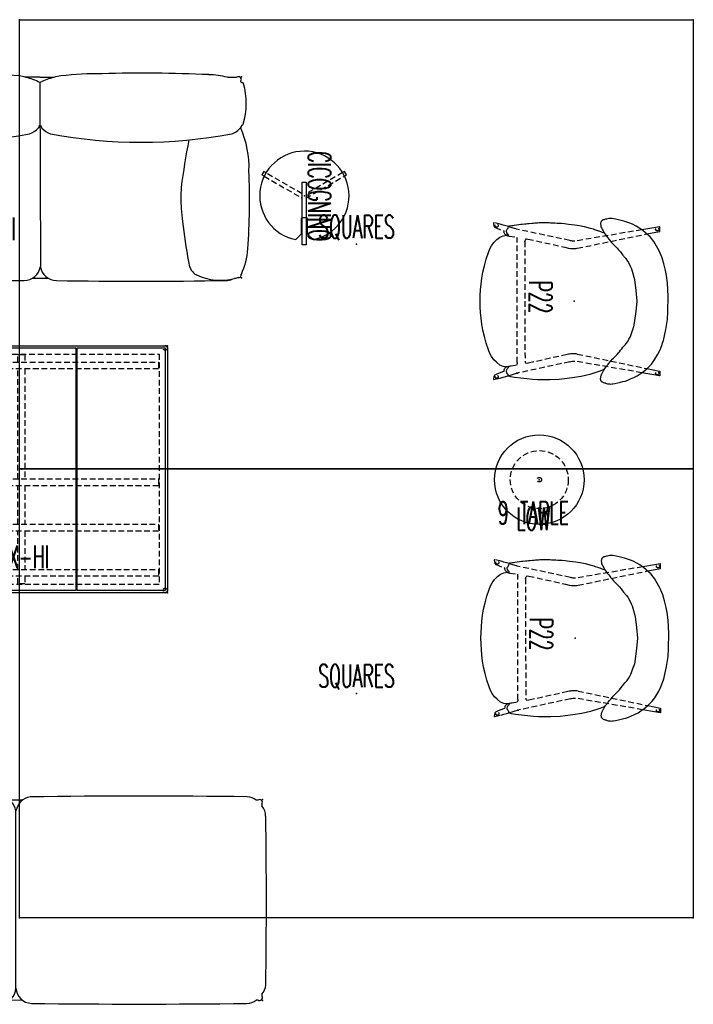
# Model space of a CAD drawing. Header units: inches. Extents: x 279 to 1057, y 260 to 433.
# Tile 2 of 256: x 397 to 515, y 260 to 433. Entities that reach past the tile are written whole.
import ezdxf
from ezdxf.enums import TextEntityAlignment as Align

# ---------------------------------------------------------------- set-up
doc = ezdxf.new("R2010")
doc.units = ezdxf.units.IN
doc.header["$MEASUREMENT"] = 0
doc.linetypes.add('DASHEDX2', pattern=[1.5, 1, -0.5])
for name, color, linetype in [('A-FURN-P-COLLECTION-RUG', 3, 'Continuous'), ('A-FURN-P-COLLECTION-RUG-TEXT2', 3, 'Continuous'), ('A-FURN-P-COLLECTION-SEAT', 12, 'Continuous'), ('A-FURN-P-COLLECTION-SEAT-SUPPORT', 202, 'Continuous'), ('A-FURN-P-COLLECTION-SEAT-TEXT2', 12, 'Continuous'), ('A-FURN-P-COLLECTION-TABLE', 3, 'Continuous'), ('A-FURN-P-COLLECTION-TABLE-SUPPORT', 202, 'Continuous'), ('A-FURN-P-COLLECTION-TABLE-TEXT2', 3, 'Continuous'), ('A-FURN-P-COLLECTION-TABLE-TEXT3', 3, 'Continuous'), ('A-FURN-P-TEXT_UTEXT', 7, 'Continuous'), ('PSATTR', 7, 'Continuous')]:
    doc.layers.add(name, color=color, linetype=linetype)
doc.styles.add('0', font='TXT.SHX')
doc.styles.add('CAD_FNT', font='TXT.SHX', dxfattribs={"width": 0.6})
doc.styles.add('PMSymText', font='txt.shx', dxfattribs={"width": 0.65})
doc.styles.get("Standard").update_dxf_attribs({"font": 'arial.ttf'})

# ---------------------------------------------------------------- blocks, each defined once
blk = doc.blocks.new('HCGN-MNTP-2D')
at = {"layer": 'A-FURN-P-COLLECTION-RUG'}
for p, q in [((-59.06, -39.37), (-59.06, 39.37)), ((-59.06, 39.37), (59.06, 39.37)), ((59.06, 39.37), (59.06, -39.37)), ((59.06, -39.37), (-59.06, -39.37))]:
    blk.add_line(p, q, dxfattribs=at)
for p in [(-59.06, 39.37), (59.06, 39.37), (0, 0), (-59.06, -39.37), (59.06, -39.37)]:
    blk.add_point(p, dxfattribs=at)
at = {"layer": 'A-FURN-P-COLLECTION-RUG-TEXT2', "style": 'CAD_FNT', "width": 0.55, "flags": 8}
blk.add_attdef('ITEXT2', text='', height=4, dxfattribs=at).set_placement((0, -0.12), align=Align.BOTTOM_CENTER)
at = {"layer": 'A-FURN-P-TEXT_UTEXT', "style": 'PMSymText', "width": 0.65, "flags": 8}
for tag, p in [('PSUT1', (0, -45.38)), ('PSUT3', (0, -57.38))]:
    blk.add_attdef(tag, text='', height=4, dxfattribs=at).set_placement(p, align=Align.CENTER)
at = {"layer": 'A-FURN-P-TEXT_UTEXT', "style": 'PMSymText', "width": 0.65}
blk.add_attdef('PSUT2', text='', height=4, dxfattribs=at).set_placement((0, -51.38), align=Align.CENTER)
at = {"layer": 'PSATTR', "flags": 1}
for tag in ['PSON', 'PSMC', 'PSDH', 'PSPN', 'PSQT', 'PSEC', 'PST5', 'PST4', 'PST3', 'PST2', 'PST1']:
    blk.add_attdef(tag, text='', height=1, dxfattribs=at).set_placement((0, 0), align=Align.TOP_CENTER)
blk = doc.blocks.new('HCCS-CNTO-2D')
at = {"layer": 'A-FURN-P-COLLECTION-TABLE'}
for p, q in [((3.88, 0.45), (3.86, 0.37)), ((3.94, 0.51), (3.88, 0.45)), ((4.01, 0.54), (3.94, 0.51)), ((4.1, 0.55), (4.01, 0.54)), ((6.7, 0.55), (4.1, 0.55)), ((7.68, 1.53), (6.7, 0.55)), ((3.86, -0.38), (3.88, -0.45)), ((3.88, -0.45), (3.94, -0.51)), ((3.94, -0.51), (4.01, -0.55)), ((4.01, -0.55), (4.1, -0.55)), ((4.1, -0.55), (6.72, -0.55)), ((6.72, -0.55), (7.68, -1.52))]:
    blk.add_line(p, q, dxfattribs=at)
at = {"layer": 'A-FURN-P-COLLECTION-TABLE', "linetype": 'DASHEDX2'}
blk.add_line((3.86, 0.37), (3.86, -0.38), dxfattribs=at)
at = {"layer": 'A-FURN-P-COLLECTION-TABLE'}
blk.add_arc((0, 0), 7.83, 11.2647, 348.806, dxfattribs=at)
blk.add_point((0, 0), dxfattribs=at)
at = {"layer": 'A-FURN-P-COLLECTION-TABLE-SUPPORT'}
for p, q in [((-3.67, 7.37), (-4.25, 7.04)), ((-4.25, 7.04), (-4.06, 6.7)), ((-3.47, 7.02), (-3.67, 7.37)), ((-2.38, 0.28), (8.61, 0.28)), ((-2.38, -0.39), (-2.38, 0.28)), ((8.61, 0.28), (8.61, -0.39)), ((8.61, -0.39), (-2.38, -0.39)), ((-4.01, -6.73), (-4.25, -7.14)), ((-4.25, -7.14), (-3.67, -7.48)), ((-3.42, -7.05), (-3.67, -7.48))]:
    blk.add_line(p, q, dxfattribs=at)
at = {"layer": 'A-FURN-P-COLLECTION-TABLE-SUPPORT', "linetype": 'DASHEDX2'}
for p, q in [((0.42, 0.28), (-3.47, 7.02)), ((-4.06, 6.7), (-0.35, 0.28)), ((-0.35, -0.39), (-4.01, -6.73)), ((-3.42, -7.05), (0.42, -0.39))]:
    blk.add_line(p, q, dxfattribs=at)
at = {"layer": 'A-FURN-P-COLLECTION-TABLE-TEXT2', "style": '0', "width": 0.55, "flags": 8}
blk.add_attdef('ITEXT2', text='', height=4, dxfattribs=at).set_placement((0.1, -0.54), align=Align.BOTTOM_CENTER)
at = {"layer": 'A-FURN-P-TEXT_UTEXT', "style": 'PMSymText', "width": 0.65, "flags": 8}
for tag, p in [('PSUT1', (0.39, -13.84)), ('PSUT3', (0.39, -25.84))]:
    blk.add_attdef(tag, text='', height=4, dxfattribs=at).set_placement(p, align=Align.CENTER)
at = {"layer": 'A-FURN-P-TEXT_UTEXT', "style": 'PMSymText', "width": 0.65}
blk.add_attdef('PSUT2', text='', height=4, dxfattribs=at).set_placement((0.39, -19.84), align=Align.CENTER)
at = {"layer": 'PSATTR', "flags": 1}
for tag in ['PSON', 'PSMC', 'PSDH', 'PSPN', 'PSQT', 'PSEC', 'PST5', 'PST4', 'PST3', 'PST2', 'PST1']:
    blk.add_attdef(tag, text='', height=1, dxfattribs=at).set_placement((0, 0), align=Align.TOP_CENTER)
blk = doc.blocks.new('HCCS-MHB2-W1-2D')
at = {"layer": 'A-FURN-P-COLLECTION-SEAT'}
for p, q in [((0.1, -0.78), (0.1, -1.11)), ((0.78, -0.1), (1.11, -0.1)), ((44.39, -0.1), (42.04, -0.1)), ((85.65, -0.1), (85.32, -0.1)), ((86.33, -0.78), (86.33, -1.11)), ((43.22, -33.06), (43.22, -1.99)), ((0.1, -34.12), (0.1, -34.46)), ((86.33, -34.12), (86.33, -34.46)), ((0.79, -35.14), (1.12, -35.14)), ((42.13, -35.14), (44.28, -35.12)), ((85.64, -35.14), (85.31, -35.14))]:
    blk.add_line(p, q, dxfattribs=at)
for centre, radius, start, end in [((2.69, -1.92), 2.41, 90.9855, 131.1356), ((21.25, -1391.71), 1392.32, 89.19909, 90.76526), ((40.17, -2.57), 3.1, 10.8007, 79.9456), ((46.26, -2.57), 3.1, 100.0544, 169.1993), ((65.18, -1391.71), 1392.32, 89.23474, 90.80091), ((83.74, -1.92), 2.41, 48.8644, 89.0145), ((1.84, -2.78), 2.41, 136.1483, 183.3288), ((0.49, -0.49), 0.49, 53.1712, 216.8288), ((85.94, -0.49), 0.49, 323.1712, 126.8288), ((84.59, -2.78), 2.41, 356.6712, 43.8517), ((885.54, -17.74), 886.23, 179.04173, 180.95381), ((-799.1, -17.74), 886.23, 359.04619, 0.95827), ((1.82, -32.46), 2.39, 180.7383, 223.9143), ((84.61, -32.46), 2.39, 316.0857, 359.2617), ((0.49, -34.74), 0.492, 143.1964, 306.93), ((40.41, -32.92), 2.81, 271.9737, 357.1393), ((46.02, -32.92), 2.81, 182.8607, 268.0263), ((85.94, -34.74), 0.492, 233.07, 36.8036), ((2.69, -33.34), 2.39, 228.8202, 270.5641), ((21.58, 1400.91), 1436.76, 269.24776, 270.75479), ((64.85, 1400.91), 1436.76, 269.24521, 270.75224), ((83.74, -33.34), 2.39, 269.4359, 311.1798)]:
    blk.add_arc(centre, radius, start, end, dxfattribs=at)
for p in [(0, 0), (86.42, 0), (0, -35.24), (86.42, -35.24)]:
    blk.add_point(p, dxfattribs=at)
at = {"layer": 'A-FURN-P-COLLECTION-SEAT-TEXT2', "style": '0', "width": 0.55, "flags": 8}
blk.add_attdef('ITEXT2', text='', height=4, dxfattribs=at).set_placement((23.41, -29.11), align=Align.BOTTOM_CENTER)
at = {"layer": 'A-FURN-P-TEXT_UTEXT', "style": 'PMSymText', "width": 0.65, "flags": 8}
for tag, p in [('PSUT1', (42.55, -41.85)), ('PSUT3', (42.55, -53.85))]:
    blk.add_attdef(tag, text='', height=4, dxfattribs=at).set_placement(p, align=Align.CENTER)
at = {"layer": 'A-FURN-P-TEXT_UTEXT', "style": 'PMSymText', "width": 0.65}
blk.add_attdef('PSUT2', text='', height=4, dxfattribs=at).set_placement((42.55, -47.85), align=Align.CENTER)
at = {"layer": 'PSATTR', "flags": 1}
for tag in ['PSON', 'PSMC', 'PSDH', 'PSPN', 'PSQT', 'PSEC', 'PST5', 'PST4', 'PST3', 'PST2', 'PST1']:
    blk.add_attdef(tag, text='', height=1, dxfattribs=at).set_placement((0, 0), align=Align.TOP_CENTER)
blk = doc.blocks.new('HCCS-MHL3-WAN1-2D')
at = {"layer": 'A-FURN-P-COLLECTION-SEAT'}
for p, q in [((-0.09, -1.02), (-0.17, -1.02)), ((0.1, -0.93), (-0.09, -1.02)), ((0.1, -0.93), (0.1, -0.79)), ((2.45, -0.09), (0.77, -0.09)), ((35.24, -0.1), (32.73, -0.1)), ((35.24, -0.1), (38.4, -0.1)), ((35.24, -1.03), (35.34, -33.29)), ((70.57, -0.1), (68.07, -0.1)), ((70.57, -0.1), (73.07, -0.1)), ((70.57, -1.03), (70.65, -33.3)), ((103.45, -0.09), (105.13, -0.09)), ((105.81, -0.93), (105.81, -0.79)), ((105.81, -0.93), (106, -1.02)), ((106, -1.02), (106.07, -1.02)), ((-0.03, -8.47), (0.06, -8.75)), ((35.19, -8.47), (35.33, -8.47)), ((70.53, -8.47), (70.67, -8.47)), ((105.94, -8.47), (105.85, -8.75)), ((0.06, -8.75), (0.14, -8.88)), ((0.09, -8.8), (0.09, -9.66)), ((105.85, -8.75), (105.77, -8.88)), ((105.81, -8.82), (105.8, -8.99)), ((0.09, -34.17), (0.09, -34.46)), ((0.79, -35.14), (1.07, -35.13)), ((33.9, -35.33), (36.75, -35.31)), ((38.17, -35.73), (67.82, -35.74)), ((69.21, -35.34), (72.05, -35.32))]:
    blk.add_line(p, q, dxfattribs=at)
for centre, radius, start, end in [((6.17, -15.06), 15.42, 91.8056, 103.9504), ((17.31, -257.72), 258.33, 88.4485, 92.5797), ((24.54, -64.55), 65.07, 83.8178, 90.2073), ((29.64, -12.26), 12.55, 69.5637, 81.241), ((1651.53, -7801.79), 7966.72, 101.673722, 101.696578), ((-21.26, 616.66), 619.51, 275.63384, 275.82915), ((52.89, -240.31), 240.93, 88.3934, 92.6712), ((59.88, -64.55), 65.07, 83.8178, 90.2073), ((64.98, -12.26), 12.55, 69.5637, 81.241), ((76.17, -12.26), 12.55, 98.759, 110.4363), ((81.26, -64.55), 65.07, 89.7927, 96.1822), ((88.53, -260.47), 261.09, 87.434, 91.5433), ((99.73, -15.06), 15.42, 76.0496, 88.1944), ((11.34, -4.65), 12.19, 163.4865, 197.5324), ((-0.12, -1.25), 0.235, 101.2888, 164.758), ((0.49, -0.49), 0.492, 54.9585, 216.7472), ((29.04, -13.67), 14.08, 63.9, 69.2793), ((41.43, -13.67), 14.08, 110.7207, 116.1), ((64.38, -13.67), 14.08, 63.9, 69.2793), ((76.77, -13.67), 14.08, 110.7207, 116.1), ((105.41, -0.49), 0.492, 323.2528, 125.0415), ((106.03, -1.25), 0.235, 15.242, 78.7112), ((94.57, -4.65), 12.19, 342.4676, 16.5135), ((-0.07, -8.25), 0.228, 200.2307, 254.9002), ((-0.06, -8.18), 0.299, 256.1589, 275.6954), ((33.55, -8.06), 1.69, 325.5997, 345.7285), ((36.97, -8.06), 1.69, 194.2715, 214.4003), ((68.89, -8.06), 1.69, 325.5997, 345.7285), ((72.31, -8.06), 1.69, 194.2715, 214.4003), ((105.96, -8.18), 0.299, 264.3046, 283.8411), ((105.98, -8.25), 0.228, 285.0998, 339.7693), ((1.78, -11.36), 2.4, 134.951, 181.8311), ((2.56, -7.17), 2.97, 215.1901, 253.9633), ((17.58, 74.93), 86.42, 259.4383, 280.562), ((32.48, -6.94), 3.22, 287.0016, 320.0072), ((38.04, -6.94), 3.22, 219.9928, 252.9984), ((52.93, 75.28), 86.75, 259.4871, 280.5129), ((67.81, -6.94), 3.22, 287.0016, 320.0072), ((73.38, -6.94), 3.22, 219.9928, 252.9984), ((88.3, 75.2), 86.69, 259.4543, 280.5454), ((103.35, -7.17), 2.97, 286.0367, 324.8099), ((89.78, -15.93), 17.46, 358.0602, 23.399), ((442.14, -21.91), 442.88, 178.6451, 181.3549), ((228.93, -36.58), 134.68, 169.0863, 172.6872), ((-13.53, -21.64), 120.87, 355.939, 2.4287), ((119.11, -21.28), 23.83, 175.5657, 184.4343), ((129.31, -21.1), 34.02, 183.4041, 187.2672), ((183.01, -15.69), 87.98, 186.3399, 190.9397), ((94.29, -29.26), 12.78, 335.1933, 355.7855), ((1.78, -32.46), 2.4, 178.1583, 225.1988), ((99.77, -32.2), 3.15, 183.4065, 230.2265), ((0.49, -34.74), 0.492, 144.6866, 306.8718), ((32.42, -32.77), 2.97, 271.7239, 349.7569), ((38.26, -32.77), 2.97, 190.2431, 268.2761), ((67.73, -32.77), 2.97, 271.7239, 349.7569), ((73.57, -32.77), 2.97, 190.2431, 268.2761), ((2.64, -33.37), 2.36, 228.3892, 272.1916), ((17.68, 867.61), 903.46, 269.05134, 270.94048), ((88.07, 885.24), 921.09, 269.09186, 270.93961), ((98.73, -33.18), 1.74, 235.8881, 245.9858), ((102.28, -25.47), 10.22, 245.387, 283.7001), ((103.27, -33.37), 2.36, 267.8084, 295.5005), ((106.31, -40.16), 5.02, 100.8366, 108.6493), ((105.41, -34.74), 0.492, 264.2469, 14.0703)]:
    blk.add_arc(centre, radius, start, end, dxfattribs=at)
for p in [(0, 0), (105.91, 0), (0, -35.24), (105.91, -35.24)]:
    blk.add_point(p, dxfattribs=at)
at = {"layer": 'A-FURN-P-COLLECTION-SEAT-TEXT2', "style": '0', "width": 0.55, "flags": 8}
blk.add_attdef('ITEXT2', text='', height=4, dxfattribs=at).set_placement((60.69, -29.87), align=Align.BOTTOM_CENTER)
at = {"layer": 'A-FURN-P-TEXT_UTEXT', "style": 'PMSymText', "width": 0.65, "flags": 8}
for tag, p in [('PSUT1', (52.66, -41.85)), ('PSUT3', (52.66, -53.85))]:
    blk.add_attdef(tag, text='', height=4, dxfattribs=at).set_placement(p, align=Align.CENTER)
at = {"layer": 'A-FURN-P-TEXT_UTEXT', "style": 'PMSymText', "width": 0.65}
blk.add_attdef('PSUT2', text='', height=4, dxfattribs=at).set_placement((52.66, -47.85), align=Align.CENTER)
at = {"layer": 'PSATTR', "flags": 1}
for tag in ['PSON', 'PSMC', 'PSDH', 'PSPN', 'PSQT', 'PSEC', 'PST5', 'PST4', 'PST3', 'PST2', 'PST1']:
    blk.add_attdef(tag, text='', height=1, dxfattribs=at).set_placement((0, 0), align=Align.TOP_CENTER)
blk = doc.blocks.new('HCCS-MHTO-2SW-2D')
at = {"layer": 'A-FURN-P-COLLECTION-TABLE'}
for p, q in [((-25.6, -21.26), (-25.6, 21.26)), ((-25.21, 21.65), (25.21, 21.65)), ((-25.21, 21.26), (9.56, 21.25)), ((-25.21, -21.26), (-25.21, 21.26)), ((9.56, 21.25), (9.56, -21.26)), ((9.78, 21.25), (25.21, 21.25)), ((9.78, -21.26), (9.78, 21.25)), ((25.21, 21.25), (25.21, -21.26)), ((25.6, 21.26), (25.6, -21.26)), ((9.56, -21.26), (-25.21, -21.26)), ((25.21, -21.65), (-25.21, -21.65)), ((25.21, -21.26), (9.78, -21.26))]:
    blk.add_line(p, q, dxfattribs=at)
for centre, start, end in [((-25.21, 21.26), 90, 180), ((25.21, 21.26), 0, 90), ((-25.21, -21.26), 180, 270), ((25.21, -21.26), 270, 0)]:
    blk.add_arc(centre, 0.393, start, end, dxfattribs=at)
for p in [(-25.6, 21.65), (25.6, 21.65), (0, 0), (-25.6, -21.65), (25.6, -21.65)]:
    blk.add_point(p, dxfattribs=at)
at = {"layer": 'A-FURN-P-COLLECTION-TABLE-SUPPORT', "linetype": 'DASHEDX2'}
for p, q in [((-24.14, 20.19), (24.14, 20.19)), ((-24.14, -20.19), (-24.14, 20.19)), ((-0.6, 20.08), (0.6, 20.08)), ((-0.6, 18.78), (-0.6, 20.08)), ((0.6, 20.08), (0.6, 18.78)), ((24.14, 20.19), (24.14, -20.19)), ((-24.03, 17.59), (-24.03, 18.78)), ((-24.03, 18.78), (24.03, 18.78)), ((24.03, 17.59), (-24.03, 17.59)), ((-0.6, -1.71), (-0.6, 17.59)), ((0.6, 17.59), (0.6, -1.71)), ((24.03, 18.78), (24.03, 17.59)), ((-24.03, -2.9), (-24.03, -1.71)), ((-24.03, -1.71), (24.03, -1.71)), ((24.03, -1.71), (24.03, -2.9)), ((24.03, -2.9), (-24.03, -2.9)), ((-0.6, -9.65), (-0.6, -2.9)), ((0.6, -2.9), (0.6, -9.65)), ((-24.03, -10.84), (-24.03, -9.65)), ((-24.03, -9.65), (24.03, -9.65)), ((24.03, -9.65), (24.03, -10.84)), ((24.03, -10.84), (-24.03, -10.84)), ((-0.6, -17.59), (-0.6, -10.84)), ((0.6, -10.84), (0.6, -17.59)), ((-24.03, -18.78), (-24.03, -17.59)), ((-24.03, -17.59), (24.03, -17.59)), ((24.03, -18.78), (-24.03, -18.78)), ((-0.6, -20.08), (-0.6, -18.78)), ((0.6, -18.78), (0.6, -20.08)), ((24.03, -17.59), (24.03, -18.78)), ((24.14, -20.19), (-24.14, -20.19)), ((0.6, -20.08), (-0.6, -20.08))]:
    blk.add_line(p, q, dxfattribs=at)
for centre in [(-25.21, 21.26), (25.21, 21.25), (-25.21, -21.26), (25.21, -21.26)]:
    blk.add_circle(centre, 0.394, dxfattribs=at)
at = {"layer": 'A-FURN-P-COLLECTION-TABLE-TEXT2', "style": '0', "width": 0.55, "flags": 8}
blk.add_attdef('ITEXT2', text='', height=4, dxfattribs=at).set_placement((-0.79, -18.56), align=Align.BOTTOM_CENTER)
at = {"layer": 'A-FURN-P-TEXT_UTEXT', "style": 'PMSymText', "width": 0.65, "flags": 8}
for tag, p in [('PSUT1', (0, -27.65)), ('PSUT3', (0, -39.65))]:
    blk.add_attdef(tag, text='', height=4, dxfattribs=at).set_placement(p, align=Align.CENTER)
at = {"layer": 'A-FURN-P-TEXT_UTEXT', "style": 'PMSymText', "width": 0.65}
blk.add_attdef('PSUT2', text='', height=4, dxfattribs=at).set_placement((0, -33.65), align=Align.CENTER)
at = {"layer": 'PSATTR', "flags": 1}
for tag in ['PSON', 'PSMC', 'PSDH', 'PSPN', 'PSQT', 'PSEC', 'PST5', 'PST4', 'PST3', 'PST2', 'PST1']:
    blk.add_attdef(tag, text='', height=1, dxfattribs=at).set_placement((0, 0), align=Align.TOP_CENTER)
blk = doc.blocks.new('HCCS-P2L1-1-2D')
at = {"layer": 'A-FURN-P-COLLECTION-SEAT'}
for p, q in [((-9.37, 13.81), (-9.88, 13.61)), ((-8.9, 13.98), (-9.37, 13.81)), ((-8.54, 14.09), (-8.9, 13.98)), ((-8.11, 14.21), (-8.54, 14.09)), ((-7.62, 14.32), (-8.11, 14.21)), ((-7.08, 14.43), (-7.62, 14.32)), ((-6.76, 14.48), (-7.08, 14.43)), ((-6.58, 14.5), (-6.76, 14.48)), ((-6.31, 14.51), (-6.58, 14.5)), ((-6.15, 14.5), (-6.31, 14.51)), ((-5.98, 14.48), (-6.15, 14.5)), ((-5.82, 14.45), (-5.98, 14.48)), ((-5.66, 14.41), (-5.82, 14.45)), ((-5.5, 14.37), (-5.66, 14.41)), ((-5.5, 14.37), (-5.33, 14.33)), ((-5.33, 14.33), (-5.17, 14.29)), ((-5.17, 14.29), (-5.13, 14.28)), ((-5.13, 14.28), (-5, 14.26)), ((-5, 14.26), (-4.93, 14.22)), ((-4.93, 14.22), (-4.86, 14.15)), ((-4.86, 14.15), (-4.82, 14.11)), ((-4.82, 14.11), (-4.79, 14.08)), ((-4.79, 14.08), (-4.76, 14.03)), ((-4.76, 14.03), (-4.72, 13.98)), ((-4.72, 13.98), (-4.67, 13.89)), ((-4.67, 13.89), (-4.64, 13.8)), ((-12.37, 12.15), (-12.75, 11.81)), ((-11.91, 12.51), (-12.37, 12.15)), ((-11.56, 12.75), (-11.91, 12.51)), ((-11.05, 13.06), (-11.56, 12.75)), ((-10.42, 13.38), (-11.05, 13.06)), ((-9.88, 13.61), (-10.42, 13.38)), ((-5.24, 11.98), (-4.32, 12.34)), ((-5.17, 12.1), (-5.22, 12.02)), ((-5.11, 12.19), (-5.17, 12.1)), ((-5.06, 12.28), (-5.11, 12.19)), ((-5.01, 12.37), (-5.06, 12.28)), ((-4.96, 12.46), (-5.01, 12.37)), ((-4.92, 12.54), (-4.96, 12.46)), ((-4.88, 12.62), (-4.92, 12.54)), ((-4.83, 12.71), (-4.88, 12.62)), ((-4.79, 12.8), (-4.83, 12.71)), ((-4.76, 12.89), (-4.79, 12.8)), ((-4.72, 12.99), (-4.76, 12.89)), ((-4.69, 13.08), (-4.72, 12.99)), ((-4.67, 13.18), (-4.69, 13.08)), ((-4.64, 13.28), (-4.67, 13.18)), ((-4.64, 13.8), (-4.62, 13.7)), ((-4.63, 13.39), (-4.64, 13.28)), ((-4.61, 13.49), (-4.63, 13.39)), ((-4.62, 13.7), (-4.61, 13.59)), ((-4.61, 13.59), (-4.61, 13.49)), ((-4.32, 12.34), (-2.7, 12.85)), ((-2.7, 12.85), (-1.22, 13.2)), ((-1.22, 13.2), (0.36, 13.45)), ((0.36, 13.45), (1.71, 13.62)), ((1.71, 13.62), (2.63, 13.7)), ((2.63, 13.7), (4.27, 13.77)), ((4.27, 13.77), (5.67, 13.8)), ((5.67, 13.8), (6.43, 13.77)), ((6.43, 13.77), (7.31, 13.69)), ((7.31, 13.69), (8.31, 13.6)), ((8.31, 13.6), (9.38, 13.51)), ((9.38, 13.51), (10.46, 13.36)), ((10.46, 13.36), (11.12, 13.25)), ((11.12, 13.25), (11.53, 13.11)), ((11.53, 13.11), (11.57, 13.05)), ((11.57, 13.05), (11.58, 12.92)), ((11.58, 12.92), (11.6, 12.82)), ((11.6, 12.82), (11.7, 12.7)), ((11.7, 12.7), (11.81, 12.54)), ((11.81, 12.54), (11.87, 12.41)), ((11.87, 12.27), (11.84, 12.02)), ((11.87, 12.41), (11.87, 12.27)), ((-13.97, 10.43), (-14.67, 9.27)), ((-13.51, 11.04), (-13.97, 10.43)), ((-13.11, 11.46), (-13.51, 11.04)), ((-12.75, 11.81), (-13.11, 11.46)), ((-6.49, 10.37), (-6.67, 10.17)), ((-6.26, 10.65), (-6.49, 10.37)), ((-6.03, 10.93), (-6.26, 10.65)), ((-5.81, 11.21), (-6.03, 10.93)), ((-5.74, 11.3), (-5.81, 11.21)), ((-5.66, 11.39), (-5.74, 11.3)), ((-5.63, 11.44), (-5.66, 11.39)), ((-5.56, 11.53), (-5.63, 11.44)), ((-5.43, 11.7), (-5.56, 11.53)), ((-5.37, 11.8), (-5.43, 11.7)), ((-5.24, 11.98), (-5.37, 11.8)), ((-5.22, 12.02), (-5.24, 11.98)), ((11.58, 11.67), (11.47, 11.53)), ((11.47, 11.53), (11.81, 11.52)), ((11.71, 11.81), (11.58, 11.67)), ((11.84, 12.02), (11.71, 11.81)), ((11.81, 11.52), (12.48, 11.43)), ((12.48, 11.43), (13.08, 11.19)), ((13.08, 11.19), (13.57, 10.76)), ((13.57, 10.76), (13.65, 10.65)), ((13.65, 10.65), (14.13, 10.24)), ((-14.67, 9.27), (-15.05, 8.49)), ((-7.94, 8.85), (-8.13, 8.59)), ((-7.77, 9.06), (-7.94, 8.85)), ((-7.53, 9.31), (-7.77, 9.06)), ((-7.22, 9.61), (-7.53, 9.31)), ((-6.85, 9.97), (-7.22, 9.61)), ((-6.67, 10.17), (-6.85, 9.97)), ((14.13, 10.24), (14.53, 9.68)), ((14.53, 9.68), (14.81, 9.13)), ((14.81, 9.13), (15.07, 8.53)), ((-15.49, 7.31), (-15.62, 6.88)), ((-15.4, 7.59), (-15.49, 7.31)), ((-15.05, 8.49), (-15.4, 7.59)), ((-9.36, 7.05), (-9.58, 6.65)), ((-9.12, 7.41), (-9.36, 7.05)), ((-8.96, 7.6), (-9.12, 7.41)), ((-8.76, 7.79), (-8.96, 7.6)), ((-8.54, 8.04), (-8.76, 7.79)), ((-8.32, 8.32), (-8.54, 8.04)), ((-8.13, 8.59), (-8.32, 8.32)), ((15.07, 8.53), (15.46, 7.32)), ((15.46, 7.32), (15.77, 6.16)), ((-15.62, 6.88), (-16.06, 4.96)), ((-10.09, 5.47), (-10.22, 5.1)), ((-9.92, 6.01), (-10.09, 5.47)), ((-9.77, 6.28), (-9.92, 6.01)), ((-9.58, 6.65), (-9.77, 6.28)), ((15.77, 6.16), (16.02, 5.06)), ((-16.06, 4.96), (-16.32, 3.19)), ((-10.77, 1.8), (-10.4, 4.53)), ((-10.34, 4.81), (-10.4, 4.53)), ((-10.22, 5.1), (-10.34, 4.81)), ((16.02, 5.06), (16.2, 3.99)), ((16.2, 3.99), (16.34, 2.96)), ((-16.41, 1.81), (-16.47, -0.92)), ((-16.32, 3.19), (-16.41, 1.81)), ((-10.96, 0), (-10.77, 1.8)), ((16.34, 2.96), (16.42, 1.95)), ((16.42, 1.95), (16.48, 0.96)), ((-10.79, -1.89), (-10.96, 0)), ((16.48, 0.96), (16.5, -0.02)), ((-16.47, -0.92), (-16.32, -3.19)), ((16.48, -1), (16.42, -1.99)), ((16.5, -0.02), (16.48, -1)), ((-16.32, -3.19), (-16.14, -4.5)), ((-10.56, -3.81), (-10.79, -1.89)), ((16.34, -3), (16.2, -4.03)), ((16.42, -1.99), (16.34, -3)), ((-16.14, -4.5), (-15.98, -5.39)), ((-10.02, -5.67), (-10.56, -3.81)), ((16.02, -5.1), (15.77, -6.21)), ((16.2, -4.03), (16.02, -5.1)), ((-15.98, -5.39), (-15.7, -6.56)), ((-15.7, -6.56), (-15.4, -7.59)), ((-9.87, -6.05), (-10.02, -5.67)), ((-9.48, -6.79), (-9.87, -6.05)), ((-9.24, -7.22), (-9.48, -6.79)), ((15.77, -6.21), (15.46, -7.36)), ((-15.4, -7.59), (-14.87, -8.87)), ((-9.05, -7.51), (-9.24, -7.22)), ((-8.81, -7.74), (-9.05, -7.51)), ((-8.71, -7.85), (-8.81, -7.74)), ((-8.62, -7.95), (-8.71, -7.85)), ((-8.52, -8.06), (-8.62, -7.95)), ((-8.32, -8.33), (-8.52, -8.06)), ((-8.09, -8.66), (-8.32, -8.33)), ((15.07, -8.57), (14.81, -9.18)), ((15.46, -7.36), (15.07, -8.57)), ((-14.87, -8.87), (-13.93, -10.47)), ((-7.78, -9.04), (-8.09, -8.66)), ((-7.53, -9.31), (-7.78, -9.04)), ((-7.26, -9.57), (-7.53, -9.31)), ((-7.1, -9.73), (-7.26, -9.57)), ((-6.93, -9.89), (-7.1, -9.73)), ((-6.74, -10.09), (-6.93, -9.89)), ((-6.55, -10.3), (-6.74, -10.09)), ((-6.29, -10.62), (-6.55, -10.3)), ((14.13, -10.29), (13.58, -10.8)), ((14.53, -9.73), (14.13, -10.29)), ((14.81, -9.18), (14.53, -9.73)), ((-13.93, -10.47), (-13.3, -11.27)), ((-13.3, -11.27), (-12.96, -11.61)), ((-12.96, -11.61), (-12.03, -12.42)), ((-6.08, -10.88), (-6.29, -10.62)), ((-5.9, -11.1), (-6.08, -10.88)), ((-5.66, -11.39), (-5.9, -11.1)), ((-5.4, -11.74), (-5.66, -11.39)), ((-5.22, -12.01), (-5.4, -11.74)), ((-5.11, -12.04), (-5.24, -11.98)), ((-5.04, -12.32), (-5.22, -12.01)), ((-4.86, -12.14), (-5.11, -12.04)), ((11.82, -11.56), (11.48, -11.56)), ((11.48, -11.56), (11.64, -11.71)), ((11.64, -11.71), (11.81, -11.97)), ((11.81, -11.97), (11.84, -12.02)), ((12.48, -11.47), (11.82, -11.56)), ((11.84, -12.02), (11.87, -12.27)), ((13.08, -11.22), (12.48, -11.47)), ((13.58, -10.8), (13.08, -11.22)), ((-12.03, -12.42), (-11.34, -12.89)), ((-11.34, -12.89), (-10.83, -13.18)), ((-10.83, -13.18), (-10.19, -13.49)), ((-10.19, -13.49), (-9.74, -13.67)), ((-9.74, -13.67), (-9.03, -13.93)), ((-4.88, -12.62), (-5.04, -12.32)), ((-4.78, -12.85), (-4.88, -12.62)), ((-4.59, -12.25), (-4.86, -12.14)), ((-4.67, -13.06), (-4.78, -12.85)), ((-4.67, -13.18), (-4.67, -13.06)), ((-4.64, -13.28), (-4.67, -13.18)), ((-4.67, -13.89), (-4.64, -13.8)), ((-4.63, -13.39), (-4.64, -13.28)), ((-4.64, -13.8), (-4.62, -13.7)), ((-4.61, -13.49), (-4.63, -13.39)), ((-4.62, -13.7), (-4.61, -13.59)), ((-4.61, -13.59), (-4.61, -13.49)), ((-4.32, -12.34), (-4.59, -12.25)), ((-4.27, -12.36), (-4.32, -12.34)), ((-3.92, -12.48), (-4.27, -12.36)), ((-3.54, -12.6), (-3.92, -12.48)), ((-3.31, -12.68), (-3.54, -12.6)), ((-3.07, -12.76), (-3.31, -12.68)), ((-2.8, -12.83), (-3.07, -12.76)), ((-1.75, -13.1), (-2.8, -12.83)), ((-0.92, -13.28), (-1.75, -13.1)), ((-0.11, -13.4), (-0.92, -13.28)), ((0.47, -13.48), (-0.11, -13.4)), ((0.99, -13.54), (0.47, -13.48)), ((1.37, -13.58), (0.99, -13.54)), ((1.74, -13.63), (1.37, -13.58)), ((2.25, -13.68), (1.74, -13.63)), ((2.5, -13.69), (2.25, -13.68)), ((2.76, -13.71), (2.5, -13.69)), ((3.01, -13.72), (2.76, -13.71)), ((3.39, -13.73), (3.01, -13.72)), ((3.89, -13.75), (3.39, -13.73)), ((4.15, -13.76), (3.89, -13.75)), ((4.4, -13.78), (4.15, -13.76)), ((4.65, -13.79), (4.4, -13.78)), ((4.91, -13.79), (4.65, -13.79)), ((5.67, -13.8), (4.91, -13.79)), ((6.17, -13.78), (5.67, -13.8)), ((6.43, -13.77), (6.17, -13.78)), ((6.68, -13.75), (6.43, -13.77)), ((6.93, -13.73), (6.68, -13.75)), ((7.18, -13.7), (6.93, -13.73)), ((7.44, -13.68), (7.18, -13.7)), ((7.94, -13.63), (7.44, -13.68)), ((8.18, -13.61), (7.94, -13.63)), ((8.43, -13.59), (8.18, -13.61)), ((8.67, -13.57), (8.43, -13.59)), ((9.14, -13.53), (8.67, -13.57)), ((9.38, -13.51), (9.14, -13.53)), ((9.71, -13.47), (9.38, -13.51)), ((10.15, -13.42), (9.71, -13.47)), ((10.57, -13.34), (10.15, -13.42)), ((10.77, -13.3), (10.57, -13.34)), ((10.98, -13.26), (10.77, -13.3)), ((11.25, -13.24), (10.98, -13.26)), ((11.36, -13.22), (11.25, -13.24)), ((11.41, -13.2), (11.36, -13.22)), ((11.49, -13.16), (11.41, -13.2)), ((11.57, -13.05), (11.49, -13.16)), ((11.61, -12.83), (11.56, -13.04)), ((11.56, -13.04), (11.57, -13.05)), ((11.62, -12.77), (11.61, -12.83)), ((11.65, -12.75), (11.62, -12.77)), ((11.75, -12.65), (11.65, -12.75)), ((11.81, -12.54), (11.75, -12.65)), ((11.87, -12.41), (11.81, -12.54)), ((11.87, -12.27), (11.87, -12.41)), ((-9.03, -13.93), (-8.68, -14.05)), ((-8.68, -14.05), (-7.96, -14.24)), ((-7.96, -14.24), (-7.23, -14.4)), ((-7.23, -14.4), (-6.64, -14.49)), ((-6.64, -14.49), (-6.07, -14.49)), ((-6.07, -14.49), (-5.66, -14.41)), ((-5.66, -14.41), (-5.5, -14.37)), ((-5.5, -14.37), (-5.17, -14.29)), ((-5.17, -14.29), (-5.05, -14.27)), ((-5.05, -14.27), (-5, -14.26)), ((-5, -14.26), (-4.93, -14.22)), ((-4.93, -14.22), (-4.86, -14.15)), ((-4.86, -14.15), (-4.79, -14.08)), ((-4.79, -14.08), (-4.75, -14.02)), ((-4.75, -14.02), (-4.72, -13.98)), ((-4.72, -13.98), (-4.67, -13.89))]:
    blk.add_line(p, q, dxfattribs=at)
at = {"layer": 'A-FURN-P-COLLECTION-SEAT', "linetype": 'DASHEDX2'}
blk.add_line((11.43, 11.41), (11.55, 11.43), dxfattribs=at)
blk.add_point((0, 0), dxfattribs=at)
at = {"layer": 'A-FURN-P-COLLECTION-SEAT-SUPPORT', "linetype": 'DASHEDX2'}
for p, q in [((-15, 13.05), (-14.99, 13.06)), ((-15, 13.03), (-15, 13.05)), ((-15, 12.31), (-15, 13.03)), ((-15, 13.03), (-15, 13.03)), ((-14.99, 12.28), (-15, 12.31)), ((-14.99, 13.06), (-14.97, 13.07)), ((-14.98, 12.27), (-14.99, 12.28)), ((-14.97, 12.26), (-14.98, 12.27)), ((-14.97, 13.07), (-14.95, 13.07)), ((-14.96, 12.25), (-14.97, 12.26)), ((-11.86, 12.53), (-0.09, 10.51)), ((0.79, 10.62), (10.11, 12.62)), ((10.11, 12.62), (9.85, 12.58)), ((10.51, 12.74), (10.11, 12.62)), ((11, 12.88), (10.51, 12.74)), ((11.49, 13.02), (11, 12.88)), ((11.98, 13.17), (11.49, 13.02)), ((12.48, 13.31), (11.98, 13.17)), ((12.33, 12.05), (12.38, 12.3)), ((12.38, 12.3), (12.56, 12.39)), ((12.38, 12.3), (12.38, 12.3)), ((12.97, 13.46), (12.48, 13.31)), ((12.56, 12.39), (12.99, 12.56)), ((14.09, 13.73), (12.97, 13.46)), ((12.99, 12.56), (13.45, 12.74)), ((13.45, 12.74), (13.61, 12.8)), ((13.61, 12.8), (13.84, 12.89)), ((13.84, 12.89), (13.92, 12.93)), ((13.92, 12.93), (13.96, 12.96)), ((13.96, 12.96), (13.99, 12.99)), ((13.99, 12.99), (14.02, 13.03)), ((14.02, 13.03), (14.05, 13.07)), ((14.05, 13.07), (14.07, 13.11)), ((14.07, 13.11), (14.09, 13.15)), ((14.13, 13.72), (14.09, 13.73)), ((14.09, 13.15), (14.18, 13.65)), ((14.16, 13.71), (14.13, 13.72)), ((14.18, 13.68), (14.16, 13.71)), ((14.18, 13.65), (14.18, 13.68)), ((-0.53, 9.26), (-12.74, 11.8)), ((-0.01, 10.5), (-0.09, 10.51)), ((0.15, 10.51), (-0.01, 10.5)), ((0.31, 10.53), (0.15, 10.51)), ((0.63, 10.58), (0.31, 10.53)), ((0.79, 10.62), (0.63, 10.58)), ((1.26, 9.35), (8.12, 10.86)), ((8.12, 10.86), (8.46, 10.91)), ((8.46, 10.91), (8.5, 10.85)), ((8.5, 10.85), (8.56, 10.75)), ((8.56, 10.75), (8.64, 10.63)), ((8.69, -10.5), (8.64, 10.63)), ((10.03, 10.72), (10.04, 10.89)), ((10.03, 10.72), (10.04, -10.81)), ((10.04, 10.89), (10.09, 11.1)), ((10.09, 11.1), (10.12, 11.22)), ((10.12, 11.22), (10.37, 11.26)), ((10.37, 11.26), (10.73, 11.31)), ((10.73, 11.31), (11.07, 11.36)), ((11.07, 11.36), (11.26, 11.38)), ((11.26, 11.38), (11.43, 11.41)), ((11.55, 11.43), (11.74, 11.48)), ((11.74, 11.48), (11.85, 11.52)), ((11.85, 11.52), (11.93, 11.56)), ((11.93, 11.56), (11.98, 11.59)), ((11.98, 11.59), (12.15, 11.73)), ((12.15, 11.73), (12.22, 11.83)), ((12.22, 11.83), (12.28, 11.93)), ((12.28, 11.93), (12.33, 12.05)), ((-0.53, 9.26), (-0.3, 9.23)), ((-0.3, 9.23), (-0.08, 9.21)), ((-0.08, 9.21), (0.15, 9.2)), ((0.15, 9.2), (0.37, 9.21)), ((0.37, 9.21), (0.59, 9.22)), ((0.59, 9.22), (0.82, 9.25)), ((0.82, 9.25), (1.04, 9.3)), ((1.04, 9.3), (1.26, 9.35)), ((-0.53, -9.3), (-12.74, -11.8)), ((-0.31, -9.27), (-0.53, -9.3)), ((-0.08, -9.24), (-0.31, -9.27)), ((0.15, -9.24), (-0.08, -9.24)), ((0.59, -9.26), (0.15, -9.24)), ((1.04, -9.33), (0.59, -9.26)), ((1.65, -9.49), (1.04, -9.33)), ((8.12, -10.9), (1.65, -9.49)), ((-11.86, -12.53), (-0.09, -10.54)), ((-0.09, -10.54), (-0.01, -10.54)), ((-0.01, -10.54), (0.15, -10.54)), ((0.15, -10.54), (0.31, -10.56)), ((0.31, -10.56), (0.48, -10.58)), ((0.48, -10.58), (0.64, -10.62)), ((0.64, -10.62), (0.79, -10.66)), ((0.79, -10.66), (10.13, -12.64)), ((8.37, -10.93), (8.12, -10.9)), ((8.47, -10.94), (8.37, -10.93)), ((8.52, -10.85), (8.47, -10.94)), ((8.58, -10.76), (8.52, -10.85)), ((8.64, -10.64), (8.58, -10.76)), ((8.69, -10.5), (8.64, -10.64)), ((10.05, -10.9), (10.04, -10.81)), ((10.07, -11.02), (10.05, -10.9)), ((10.08, -11.12), (10.07, -11.02)), ((10.11, -11.25), (10.08, -11.12)), ((11.43, -11.44), (10.11, -11.25)), ((11.53, -11.46), (11.43, -11.44)), ((11.58, -11.47), (11.53, -11.46)), ((11.69, -11.5), (11.58, -11.47)), ((11.74, -11.51), (11.69, -11.5)), ((11.83, -11.54), (11.74, -11.51)), ((11.93, -11.59), (11.83, -11.54)), ((12.06, -11.68), (11.93, -11.59)), ((12.15, -11.77), (12.06, -11.68)), ((12.22, -11.86), (12.15, -11.77)), ((12.28, -11.97), (12.22, -11.86)), ((12.33, -12.08), (12.28, -11.97)), ((12.37, -12.2), (12.33, -12.08)), ((-14.99, -12.28), (-15, -12.31)), ((-15, -12.31), (-15, -13.03)), ((-15, -13.03), (-15, -13.03)), ((-15, -13.03), (-15, -13.05)), ((-15, -13.05), (-14.99, -13.06)), ((-14.98, -12.27), (-14.99, -12.28)), ((-14.99, -13.06), (-14.97, -13.07)), ((-14.97, -12.26), (-14.98, -12.27)), ((-14.96, -12.25), (-14.97, -12.26)), ((-14.97, -13.07), (-14.95, -13.07)), ((10.13, -12.64), (10.27, -12.7)), ((10.27, -12.7), (10.51, -12.77)), ((10.51, -12.77), (11.55, -13.07)), ((11.56, -13.08), (12.48, -13.34)), ((12.38, -12.34), (12.37, -12.2)), ((12.48, -12.38), (12.38, -12.34)), ((13.84, -12.92), (12.48, -12.38)), ((12.48, -13.34), (12.97, -13.49)), ((12.97, -13.49), (14.09, -13.76)), ((13.86, -12.93), (13.84, -12.92)), ((13.92, -12.97), (13.86, -12.93)), ((13.96, -13), (13.92, -12.97)), ((13.99, -13.03), (13.96, -13)), ((14.02, -13.06), (13.99, -13.03)), ((14.05, -13.1), (14.02, -13.06)), ((14.07, -13.14), (14.05, -13.1)), ((14.09, -13.19), (14.07, -13.14)), ((14.18, -13.68), (14.09, -13.19)), ((14.09, -13.76), (14.13, -13.76)), ((14.13, -13.76), (14.16, -13.74)), ((14.16, -13.74), (14.18, -13.71)), ((14.18, -13.71), (14.18, -13.68))]:
    blk.add_line(p, q, dxfattribs=at)
at = {"layer": 'A-FURN-P-COLLECTION-SEAT-SUPPORT'}
for p, q in [((-12.74, 11.8), (-14.96, 12.25)), ((-14.95, 13.07), (-13.95, 12.89)), ((-13.95, 12.89), (-11.86, 12.53)), ((-12.74, -11.8), (-14.96, -12.25)), ((-14.95, -13.07), (-13.95, -12.89)), ((-13.95, -12.89), (-11.86, -12.53))]:
    blk.add_line(p, q, dxfattribs=at)
at = {"layer": 'A-FURN-P-COLLECTION-SEAT-SUPPORT', "linetype": 'DASHEDX2'}
for centre in [(-14.54, 12.63), (13.62, 13.23), (-14.54, -12.63), (13.62, -13.27)]:
    blk.add_circle(centre, 0.276, dxfattribs=at)
at = {"layer": 'A-FURN-P-COLLECTION-SEAT-TEXT2', "style": '0', "width": 0.55, "flags": 8}
blk.add_attdef('ITEXT2', text='', height=4, rotation=90, dxfattribs=at).set_placement((9.14, -0.73), align=Align.BOTTOM_CENTER)
at = {"layer": 'A-FURN-P-TEXT_UTEXT', "style": 'PMSymText', "width": 0.65, "flags": 8}
for tag, p in [('PSUT1', (0.02, -20.49)), ('PSUT3', (0.02, -32.49))]:
    blk.add_attdef(tag, text='', height=4, dxfattribs=at).set_placement(p, align=Align.CENTER)
at = {"layer": 'A-FURN-P-TEXT_UTEXT', "style": 'PMSymText', "width": 0.65}
blk.add_attdef('PSUT2', text='', height=4, dxfattribs=at).set_placement((0.02, -26.49), align=Align.CENTER)
at = {"layer": 'PSATTR', "flags": 1}
for tag in ['PSON', 'PSMC', 'PSDH', 'PSPN', 'PSQT', 'PSEC', 'PST5', 'PST4', 'PST3', 'PST2', 'PST1']:
    blk.add_attdef(tag, text='', height=1, dxfattribs=at).set_placement((0, 0), align=Align.TOP_CENTER)
blk = doc.blocks.new('HCCS-9TO-1S-2D')
at = {"layer": 'A-FURN-P-COLLECTION-TABLE'}
blk.add_circle((0, 0), 7.85, dxfattribs=at)
blk.add_point((0, 0), dxfattribs=at)
at = {"layer": 'A-FURN-P-COLLECTION-TABLE-SUPPORT', "linetype": 'DASHEDX2'}
for radius in [5.09, 0.4]:
    blk.add_circle((0, 0), radius, dxfattribs=at)
at = {"layer": 'A-FURN-P-COLLECTION-TABLE-TEXT2', "style": '0', "width": 0.55, "flags": 8}
blk.add_attdef('ITEXT2', text='', height=4, dxfattribs=at).set_placement((-1.04, -9.01), align=Align.BOTTOM_CENTER)
at = {"layer": 'A-FURN-P-COLLECTION-TABLE-TEXT3', "style": '0', "width": 0.55, "flags": 8}
blk.add_attdef('ITEXT3', text='', height=4, dxfattribs=at).set_placement((-1.04, -10.06), align=Align.BOTTOM_CENTER)
at = {"layer": 'A-FURN-P-TEXT_UTEXT', "style": 'PMSymText', "width": 0.65, "flags": 8}
for tag, p in [('PSUT1', (0, -14.73)), ('PSUT3', (0, -26.73))]:
    blk.add_attdef(tag, text='', height=4, dxfattribs=at).set_placement(p, align=Align.CENTER)
at = {"layer": 'A-FURN-P-TEXT_UTEXT', "style": 'PMSymText', "width": 0.65}
blk.add_attdef('PSUT2', text='', height=4, dxfattribs=at).set_placement((0, -20.73), align=Align.CENTER)
at = {"layer": 'PSATTR', "flags": 1}
for tag in ['PSON', 'PSMC', 'PSDH', 'PSPN', 'PSQT', 'PSEC', 'PST5', 'PST4', 'PST3', 'PST2', 'PST1']:
    blk.add_attdef(tag, text='', height=1, dxfattribs=at).set_placement((0, 0), align=Align.TOP_CENTER)

msp = doc.modelspace()

# ---------------------------------------------------------------- block references
ref = msp.add_blockref('HCGN-MNTP-2D', (456.38, 393.68))
ref.add_attrib('ITEXT2', 'SQUARES', dxfattribs={"layer": 'A-FURN-P-COLLECTION-RUG-TEXT2', "height": 4, "style": 'CAD_FNT', "width": 0.55}).set_placement((456.38, 393.56), align=Align.BOTTOM_CENTER)
ref = msp.add_blockref('HCCS-MHL3-WAN1-2D', (330.3, 423.06))
ref.add_attrib('ITEXT2', 'MEX-HI', dxfattribs={"layer": 'A-FURN-P-COLLECTION-SEAT-TEXT2', "height": 4, "style": '0', "width": 0.55}).set_placement((390.99, 393.19), align=Align.BOTTOM_CENTER)
ref = msp.add_blockref('HCCS-CNTO-2D', (447.25, 402.18), dxfattribs=dict(rotation=270))
ref.add_attrib('ITEXT2', 'CICOGNINO', dxfattribs={"layer": 'A-FURN-P-COLLECTION-TABLE-TEXT2', "height": 4, "rotation": 270, "style": '0', "width": 0.55}).set_placement((446.71, 402.08), align=Align.BOTTOM_CENTER)
ref = msp.add_blockref('HCCS-P2L1-1-2D', (494.57, 383.69), dxfattribs=dict(rotation=180))
ref.add_attrib('ITEXT2', 'P22', dxfattribs={"layer": 'A-FURN-P-COLLECTION-SEAT-TEXT2', "height": 4, "rotation": 270, "style": '0', "width": 0.55}).set_placement((485.43, 384.42), align=Align.BOTTOM_CENTER)
ref = msp.add_blockref('HCCS-MHTO-2SW-2D', (397.63, 354.25))
ref.add_attrib('ITEXT2', 'MEX-HI', dxfattribs={"layer": 'A-FURN-P-COLLECTION-TABLE-TEXT2', "height": 4, "style": '0', "width": 0.55}).set_placement((396.84, 335.69), align=Align.BOTTOM_CENTER)
ref = msp.add_blockref('HCCS-9TO-1S-2D', (488.43, 352.41))
ref.add_attrib('ITEXT2', '9 TABLE', dxfattribs={"layer": 'A-FURN-P-COLLECTION-TABLE-TEXT2', "height": 4, "style": '0', "width": 0.55}).set_placement((487.39, 343.39), align=Align.BOTTOM_CENTER)
ref.add_attrib('ITEXT3', 'LOW', dxfattribs={"layer": 'A-FURN-P-COLLECTION-TABLE-TEXT3', "height": 4, "style": '0', "width": 0.55}).set_placement((487.39, 342.35), align=Align.BOTTOM_CENTER)
ref = msp.add_blockref('HCGN-MNTP-2D', (456.38, 314.94))
ref.add_attrib('ITEXT2', 'SQUARES', dxfattribs={"layer": 'A-FURN-P-COLLECTION-RUG-TEXT2', "height": 4, "style": 'CAD_FNT', "width": 0.55}).set_placement((456.38, 314.82), align=Align.BOTTOM_CENTER)
ref = msp.add_blockref('HCCS-P2L1-1-2D', (494.7, 324.61), dxfattribs=dict(rotation=180))
ref.add_attrib('ITEXT2', 'P22', dxfattribs={"layer": 'A-FURN-P-COLLECTION-SEAT-TEXT2', "height": 4, "rotation": 270, "style": '0', "width": 0.55}).set_placement((485.56, 325.34), align=Align.BOTTOM_CENTER)
ref = msp.add_blockref('HCCS-MHB2-W1-2D', (353.46, 296.33))
ref.add_attrib('ITEXT2', 'MEX-HI', dxfattribs={"layer": 'A-FURN-P-COLLECTION-SEAT-TEXT2', "height": 4, "style": '0', "width": 0.55}).set_placement((376.87, 267.22), align=Align.BOTTOM_CENTER)

doc.saveas('drawing.dxf')
